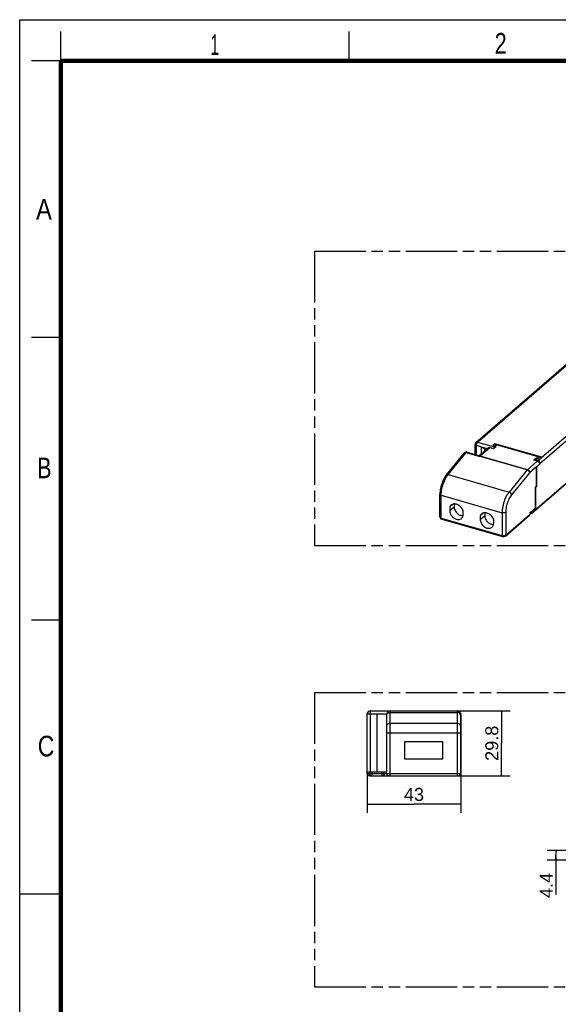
# Model space of a CAD drawing. Header units: millimetres. Extents: x 0 to 210, y 0 to 297.
# Tile 2 of 3: x 0 to 92, y 130 to 297. Entities that reach past the tile are written whole.
import ezdxf
from ezdxf.enums import TextEntityAlignment as Align

# ---------------------------------------------------------------- set-up
doc = ezdxf.new("R2010")
doc.units = ezdxf.units.MM
doc.header["$LTSCALE"] = 19.36
doc.linetypes.add('PHANTOM', pattern=[0.8, 0.45, -0.05, 0.1, -0.05, 0.1, -0.05])
doc.layers.get('0').update_dxf_attribs({"linetype": 'CONTINUOUS'})
doc.layers.add('DEFAULT_3', color=7, linetype='PHANTOM')
doc.layers.add('Z_DIM_2D', color=7, linetype='CONTINUOUS')
doc.styles.add('TEXTSTYLE_2', font='txt', dxfattribs={"width": 0.75})
doc.styles.add('TEXTSTYLE_3', font='helveticaneueltw1g-ltcn.otf')
doc.dimstyles.new('DIMSTYLE_2', dxfattribs={"dimtxt": 2.2, "dimasz": 3.5, "dimexe": 1.5, "dimexo": 0, "dimgap": 0.55, "dimtad": 1, "dimdec": 3, "dimlfac": 2.7, "dimdsep": 46, "dimtxsty": 'TEXTSTYLE_3', "dimcen": 0.09, "dimclrt": 5, "dimadec": 0, "dimazin": 0, "dimtp": 0.2, "dimtm": 0.2, "dimtfac": 1, "dimtdec": 3, "dimtofl": 0, "dimtmove": 0, "dimatfit": 3, "dimfxl": 0, "dimtolj": 1, "dimarcsym": 0})
doc.dimstyles.new('DIMSTYLE_3', dxfattribs={"dimtxt": 2.2, "dimasz": 3.5, "dimexe": 1.5, "dimexo": 0, "dimgap": 0.55, "dimtad": 1, "dimdec": 3, "dimlfac": 2.7, "dimdsep": 46, "dimtxsty": 'TEXTSTYLE_3', "dimcen": 0.09, "dimclrt": 5, "dimadec": 0, "dimazin": 0, "dimtp": 0.3, "dimtm": 0.3, "dimtfac": 1, "dimtdec": 3, "dimtofl": 0, "dimtmove": 0, "dimatfit": 3, "dimfxl": 0, "dimtolj": 1, "dimarcsym": 0})
doc.dimstyles.new('DIMSTYLE_4', dxfattribs={"dimtxt": 2.2, "dimasz": 3.5, "dimexe": 1.5, "dimexo": 0, "dimgap": 0.55, "dimtad": 1, "dimdec": 3, "dimlfac": 2.7, "dimdsep": 46, "dimtxsty": 'TEXTSTYLE_3', "dimcen": 0.09, "dimclrt": 5, "dimadec": 0, "dimazin": 0, "dimtp": 0.1, "dimtm": 0.1, "dimtfac": 1, "dimtdec": 3, "dimtofl": 0, "dimtmove": 0, "dimatfit": 3, "dimfxl": 0, "dimtolj": 1, "dimarcsym": 0})

# ---------------------------------------------------------------- blocks, each defined once
blk = doc.blocks.new('*D6')
at = {"layer": 'Z_DIM_2D', "color": 2, "linetype": 'Continuous'}
for p, q in [((74.35, 179.58), (83.39, 179.58)), ((81.89, 179.58), (81.89, 174.06)), ((81.89, 168.54), (81.89, 174.06)), ((74.35, 168.54), (83.39, 168.54))]:
    blk.add_line(p, q, dxfattribs=at)
at = {"layer": 'Z_DIM_2D', "color": 5, "linetype": 'Continuous', "style": 'TEXTSTYLE_3'}
blk.add_text('29.8', height=2.2, rotation=90, dxfattribs=at).set_placement((81.34, 174.06), align=Align.CENTER)
blk = doc.blocks.new('_NONE')
blk = doc.blocks.new('*D7')
at = {"layer": 'Z_DIM_2D', "color": 2, "linetype": 'Continuous'}
for p, q in [((59.06, 169.21), (59.06, 162.22)), ((74.98, 169.21), (74.98, 162.22)), ((59.06, 163.72), (67.02, 163.72)), ((74.98, 163.72), (67.02, 163.72))]:
    blk.add_line(p, q, dxfattribs=at)
at = {"layer": 'Z_DIM_2D', "color": 5, "linetype": 'Continuous', "style": 'TEXTSTYLE_3'}
blk.add_text('43', height=2.2, dxfattribs=at).set_placement((67.02, 164.27), align=Align.CENTER)
blk = doc.blocks.new('*D10')
at = {"layer": 'Z_DIM_2D', "color": 2, "linetype": 'Continuous'}
for p, q in [((107.72, 155.83), (89.65, 155.83)), ((91.15, 155.83), (91.15, 155.01)), ((106.57, 154.2), (89.65, 154.2)), ((91.15, 154.2), (91.15, 155.01)), ((91.15, 155.01), (91.15, 148.36))]:
    blk.add_line(p, q, dxfattribs=at)
at = {"layer": 'Z_DIM_2D', "color": 5, "linetype": 'Continuous', "style": 'TEXTSTYLE_3'}
blk.add_text('4.4', height=2.2, rotation=90, dxfattribs=at).set_placement((90.6, 152.05), align=Align.RIGHT)

msp = doc.modelspace()

# ---------------------------------------------------------------- linework, layer by layer
at = {"color": 2, "linetype": 'Continuous'}
for p, q in [((0, 0), (0, 297)), ((0, 297), (210, 297)), ((7, 290), (7, 295)), ((56, 290), (56, 295)), ((7, 290), (2, 290)), ((7, 243), (2, 243)), ((7, 195), (2, 195)), ((0, 148.5), (7, 148.5))]:
    msp.add_line(p, q, dxfattribs=at)
at = {"color": 7, "linetype": 'Continuous'}
for p, q in [((77.55266, 225.16531), (111.7764, 254.80394)), ((87.0722, 213.15827), (124.1972, 245.30946)), ((77.40359, 223.15282), (77.40359, 224.84032)), ((79.68325, 224.26416), (78.25259, 223.02517)), ((79.4773, 224.0858), (78.40802, 224.39448)), ((79.97784, 224.3137), (80.54942, 224.1487)), ((80.75382, 224.95572), (80.39382, 224.64395)), ((80.39382, 224.64395), (80.91344, 224.49395)), ((80.54942, 224.1487), (80.95442, 224.49944)), ((80.8559, 224.73971), (80.65746, 224.56785)), ((80.91344, 224.49395), (80.74844, 224.35106)), ((80.75382, 224.95572), (80.75382, 224.6513)), ((88.7559, 222.64572), (80.75382, 224.95572)), ((80.95442, 224.49944), (80.8505, 224.52944)), ((80.91344, 224.49395), (80.91344, 224.46395)), ((81.1505, 224.78925), (88.21726, 222.74925)), ((72.52603, 219.66271), (75.58137, 223.39501)), ((76.05438, 223.54231), (78.02046, 222.97475)), ((87.81334, 222.51944), (87.40834, 222.1687)), ((87.91726, 222.48944), (87.81334, 222.51944)), ((87.81334, 222.51944), (87.81334, 222.42944)), ((88.3959, 222.33395), (88.7559, 222.64572)), ((87.97992, 222.0037), (87.40834, 222.1687)), ((87.62128, 222.26311), (87.87628, 222.48395)), ((88.1409, 222.11311), (87.62128, 222.26311)), ((87.62128, 222.26311), (87.62128, 222.10723)), ((87.82561, 221.00036), (87.81001, 221.00486)), ((88.36963, 221.50149), (87.81463, 221.02085)), ((87.81463, 217.72129), (87.81463, 221.02085)), ((87.82561, 221.00036), (88.41061, 221.50698)), ((87.82561, 221.00036), (87.82561, 217.7008)), ((87.87628, 222.48395), (88.3959, 222.33395)), ((88.2309, 222.19106), (88.1409, 222.11311)), ((88.1409, 222.11311), (88.1409, 222.07802)), ((88.41061, 221.50698), (88.36822, 221.51922)), ((88.41061, 221.53296), (88.41061, 221.50698)), ((87.61963, 217.55241), (87.81463, 217.72129)), ((87.61963, 217.55241), (87.61963, 214.01903)), ((87.66061, 217.5579), (87.63463, 217.5654)), ((87.66061, 217.5579), (87.82561, 217.7008)), ((87.66061, 217.5579), (87.66061, 213.97256)), ((87.82561, 217.7008), (87.79963, 217.7083)), ((71.42957, 212.51794), (71.42957, 216.40391)), ((73.08352, 214.21047), (73.63604, 214.68897)), ((73.08352, 214.21047), (73.08352, 213.59933)), ((73.83352, 214.71874), (73.83352, 214.24885)), ((75.36982, 212.93933), (75.36982, 213.55047)), ((78.27967, 212.71047), (78.8322, 213.18897)), ((78.27967, 212.71047), (78.27967, 212.09933)), ((79.02967, 213.21874), (79.02967, 212.74885)), ((82.54622, 209.26866), (86.67122, 212.84101)), ((86.73463, 213.2526), (87.61963, 214.01903)), ((86.76997, 213.01406), (86.75549, 212.96184)), ((86.77482, 213.06779), (86.76997, 213.01406)), ((86.79233, 213.04935), (86.7731, 213.04869)), ((86.77482, 213.06779), (86.77482, 213.28741)), ((87.13561, 213.5179), (87.66061, 213.97256)), ((87.66061, 213.97256), (87.58963, 213.99305)), ((71.72137, 212.16475), (82.06171, 209.17975)), ((80.56598, 211.43933), (80.56598, 212.05047)), ((59.05835, 168.91007), (59.05835, 179.05822)), ((59.57687, 179.57674), (74.46576, 179.57674)), ((62.39168, 179.02118), (60.72502, 179.02118)), ((62.3768, 174.31748), (62.3768, 179.02118)), ((62.39168, 168.91007), (62.39168, 179.02118)), ((74.42872, 179.57674), (74.42872, 179.57091)), ((74.98427, 179.02118), (74.9102, 179.02118)), ((74.9102, 179.02118), (74.9102, 168.91007)), ((74.98427, 179.05822), (74.98427, 168.91007)), ((62.39168, 174.31748), (62.3768, 174.31748)), ((65.39168, 174.31748), (65.39168, 171.39156)), ((71.9102, 174.31748), (65.39168, 174.31748)), ((71.9102, 171.39156), (71.9102, 174.31748)), ((74.98427, 174.31748), (74.9102, 174.31748)), ((65.39168, 171.39156), (71.9102, 171.39156)), ((59.05835, 169.20637), (62.39168, 169.20637)), ((59.94724, 168.91007), (59.94724, 169.20637)), ((61.50279, 169.20637), (61.50279, 168.91007)), ((74.9102, 169.20637), (74.98427, 169.20637)), ((59.42872, 168.5397), (74.6139, 168.5397))]:
    msp.add_line(p, q, dxfattribs=at)
at = {"color": 9, "linetype": 'Continuous'}
for p, q in [((77.82761, 225.21155), (111.89261, 254.7127)), ((122.32188, 251.68471), (88.25688, 222.18356)), ((122.68561, 251.21598), (88.41061, 221.53296)), ((87.13561, 213.31005), (124.26061, 245.46124)), ((77.62859, 223.08787), (77.62859, 224.64546)), ((79.4998, 224.10529), (77.62859, 224.64546)), ((80.74844, 224.35106), (77.83859, 225.19106)), ((79.97784, 224.3137), (78.2907, 222.85259)), ((78.40802, 224.39448), (78.40802, 223.15977)), ((81.1505, 224.78925), (80.8505, 224.52944)), ((72.82899, 219.72023), (75.88433, 223.45253)), ((75.88433, 223.45253), (78.2226, 222.77753)), ((78.19599, 222.80528), (78.20483, 222.79619)), ((78.20483, 222.79619), (78.2137, 222.78694)), ((78.2137, 222.78694), (78.2226, 222.77753)), ((78.2213, 222.81179), (78.2226, 222.77753)), ((78.24545, 222.80545), (78.2226, 222.77753)), ((86.24753, 220.49545), (78.24545, 222.80545)), ((86.29277, 220.54259), (78.2907, 222.85259)), ((87.91726, 222.48944), (88.21726, 222.74925)), ((87.97992, 222.0037), (86.29277, 220.54259)), ((87.81463, 221.02085), (86.68248, 220.04038)), ((88.2309, 222.19106), (88.25688, 222.18356)), ((88.36612, 221.5458), (88.41061, 221.53296)), ((72.82899, 219.72023), (83.16933, 216.73523)), ((86.24753, 220.49545), (83.16933, 216.73523)), ((86.68248, 220.04038), (83.60429, 216.28016)), ((71.65457, 212.32308), (71.65457, 216.20905)), ((71.65457, 216.20905), (81.99492, 213.22405)), ((73.08352, 213.59933), (73.83352, 214.24885)), ((78.27967, 212.09933), (79.02967, 212.74885)), ((81.99492, 213.22405), (81.99492, 209.33808)), ((82.60963, 213.30641), (82.60963, 209.42044)), ((82.60963, 209.42044), (86.73463, 212.99279)), ((86.73463, 212.99279), (86.73463, 213.2526)), ((86.77482, 213.06779), (86.77441, 213.05994)), ((87.13561, 213.5179), (87.13561, 213.31005)), ((71.65457, 212.32308), (81.99492, 209.33808)), ((59.05835, 179.05822), (62.39168, 179.05822)), ((59.6139, 169.20637), (59.6139, 179.57674)), ((60.72502, 179.02118), (60.72502, 169.20637)), ((62.94724, 168.5397), (62.94724, 179.57674)), ((62.94724, 179.31662), (74.35464, 179.31662)), ((74.35464, 179.57674), (74.35464, 168.5397)), ((74.9102, 179.05822), (74.98427, 179.05822)), ((62.94724, 177.45948), (74.35464, 177.45948)), ((62.39168, 175.82439), (74.9102, 175.82439)), ((59.42872, 168.5397), (59.42872, 169.20637)), ((59.57687, 168.5397), (59.57687, 169.20637)), ((61.87316, 169.20637), (61.87316, 168.5397)), ((59.05835, 168.91007), (74.98427, 168.91007))]:
    msp.add_line(p, q, dxfattribs=at)
at = {"color": 7, "linetype": 'Continuous', "const_width": 0.7}
for points in [[(7, 7), (7, 290)], [(7, 290), (203, 290)]]:
    msp.add_lwpolyline(points, dxfattribs=at)
at = {"color": 7, "linetype": 'Continuous'}
for points in [[(77.55266, 225.16531), (77.51951, 225.13338), (77.48987, 225.09807), (77.46427, 225.05998), (77.44289, 225.01941), (77.42594, 224.97674), (77.41362, 224.93239), (77.40611, 224.88667), (77.40359, 224.84032)], [(79.083, 223.80991), (79.08294, 223.81612), (79.07767, 223.86993), (79.0638, 223.92335), (79.04149, 223.97605), (79.0108, 224.02769), (78.97201, 224.07795), (78.9253, 224.1265), (78.87102, 224.17304), (78.80945, 224.21726), (78.74105, 224.2589), (78.6662, 224.29767), (78.58542, 224.33334), (78.49944, 224.36557), (78.40802, 224.39448)], [(79.68329, 224.26411), (79.70234, 224.27903), (79.74878, 224.3054), (79.80096, 224.32221), (79.85741, 224.32939), (79.91616, 224.32651), (79.97784, 224.3137)], [(80.74844, 224.35106), (80.72478, 224.32823), (80.70171, 224.30147), (80.67908, 224.27056), (80.66573, 224.24943)], [(80.8505, 224.52944), (80.78881, 224.54225), (80.73739, 224.54477)], [(80.85594, 224.73966), (80.87499, 224.75457), (80.92143, 224.78095), (80.97361, 224.79776), (81.03007, 224.80494), (81.08881, 224.80205), (81.1505, 224.78925)], [(75.58094, 223.39448), (75.6041, 223.42071), (75.65826, 223.46897), (75.7196, 223.50797), (75.78679, 223.53671), (75.85832, 223.55428), (75.93235, 223.55995), (76.007, 223.55325), (76.05452, 223.54227)], [(78.25259, 223.02517), (78.22252, 223.00303), (78.18211, 222.98273), (78.13125, 222.96863), (78.07775, 222.96537), (78.03073, 222.97203), (78.02089, 222.97462)], [(79.07391, 223.73645), (79.07965, 223.76228), (79.083, 223.80991)], [(88.21726, 222.74925), (88.27895, 222.72644), (88.33769, 222.69541), (88.39415, 222.65563), (88.44633, 222.6087), (88.49277, 222.55551), (88.53255, 222.49759), (88.54877, 222.46634)], [(88.03037, 222.43947), (87.97895, 222.46663), (87.91726, 222.48944)], [(87.97992, 222.0037), (88.0416, 221.98089), (88.10034, 221.94986), (88.1568, 221.91008), (88.20898, 221.86315), (88.25542, 221.80996), (88.2952, 221.75204), (88.32707, 221.69066), (88.35055, 221.62742), (88.36463, 221.56462), (88.36963, 221.50149)], [(88.08368, 221.95866), (88.09164, 221.97897), (88.107, 222.01371), (88.1234, 222.04668), (88.1409, 222.07802)], [(88.1409, 222.07802), (88.16255, 222.11204), (88.18477, 222.14223), (88.20755, 222.16856), (88.2309, 222.19106)], [(88.41061, 221.53296), (88.41007, 221.56783), (88.40789, 221.6061), (88.40429, 221.6476), (88.39919, 221.69185), (88.39245, 221.73828), (88.38409, 221.78669), (88.37401, 221.83674), (88.36228, 221.88794), (88.34883, 221.93967), (88.33372, 221.99147), (88.31687, 222.04264), (88.29846, 222.09242), (88.27863, 222.13989), (88.25688, 222.18356)], [(72.52603, 219.66271), (72.3866, 219.47969), (72.25521, 219.2822), (72.1324, 219.07268), (72.01818, 218.85246), (71.91276, 218.62302), (71.81653, 218.38597), (71.72987, 218.14282), (71.65323, 217.89519), (71.58705, 217.64468), (71.53178, 217.39289), (71.48792, 217.14146), (71.45591, 216.89183), (71.43625, 216.64525), (71.42957, 216.40391)], [(73.30368, 214.51697), (73.21992, 214.43285), (73.14436, 214.32883), (73.08352, 214.21047)], [(75.36982, 213.55047), (75.30898, 213.70396), (75.23342, 213.8516), (75.14245, 213.99441), (75.0382, 214.12934), (74.92192, 214.25422), (74.79555, 214.36746), (74.66076, 214.46711), (74.51967, 214.55203), (74.37424, 214.62064), (74.22667, 214.67229), (74.0791, 214.70584), (73.93367, 214.7212), (73.79258, 214.71773), (73.65778, 214.6959), (73.53142, 214.65562), (73.41514, 214.59788), (73.30368, 214.51697)], [(73.83352, 214.24885), (73.84359, 214.09549), (73.87247, 213.94173), (73.92065, 213.78628), (73.98667, 213.63306), (74.06984, 213.48479), (74.16834, 213.34386), (74.28084, 213.21289), (74.40509, 213.09385), (74.53925, 212.9891), (74.6808, 212.90006), (74.82747, 212.82867), (74.97667, 212.77569), (75.12586, 212.74253), (75.27254, 212.72924), (75.34777, 212.73313)], [(71.42957, 212.51794), (71.43406, 212.46308), (71.4478, 212.40841), (71.47076, 212.3559), (71.50302, 212.3065), (71.5449, 212.26112), (71.59551, 212.22177), (71.65441, 212.18939), (71.72137, 212.16475)], [(73.08352, 213.59933), (73.09206, 213.45809), (73.11673, 213.31617), (73.15789, 213.17252), (73.21446, 213.03028), (73.28595, 212.89156), (73.37101, 212.75829), (73.46868, 212.63255), (73.57728, 212.51599), (73.69546, 212.41054), (73.8213, 212.31748), (73.95312, 212.23845), (74.08888, 212.17429), (74.22667, 212.12627), (74.36446, 212.09473), (74.50022, 212.08051), (74.63204, 212.08344), (74.75788, 212.10385), (74.87605, 212.14107), (74.98466, 212.19492), (75.09081, 212.27151)], [(75.09081, 212.27151), (75.16739, 212.34843), (75.23888, 212.44588), (75.29545, 212.55546), (75.3366, 212.67534), (75.36128, 212.80302), (75.36982, 212.93933)], [(78.49983, 213.01697), (78.41607, 212.93285), (78.34052, 212.82883), (78.27967, 212.71047)], [(80.56598, 212.05047), (80.50513, 212.20396), (80.42957, 212.3516), (80.3386, 212.49441), (80.23435, 212.62934), (80.11807, 212.75422), (79.99171, 212.86746), (79.85691, 212.96711), (79.71582, 213.05203), (79.57039, 213.12064), (79.42282, 213.17229), (79.27525, 213.20584), (79.12982, 213.2212), (78.98873, 213.21773), (78.85394, 213.1959), (78.72757, 213.15562), (78.61129, 213.09788), (78.49983, 213.01697)], [(79.02967, 212.74885), (79.03974, 212.59549), (79.06862, 212.44173), (79.1168, 212.28628), (79.18282, 212.13306), (79.266, 211.98479), (79.36449, 211.84386), (79.47699, 211.71289), (79.60124, 211.59385), (79.7354, 211.4891), (79.87695, 211.40006), (80.02363, 211.32867), (80.17282, 211.27569), (80.32202, 211.24253), (80.46869, 211.22924), (80.54392, 211.23313)], [(86.75549, 212.96184), (86.73143, 212.91238), (86.69904, 212.86848), (86.67108, 212.8409)], [(87.0722, 213.15827), (87.03621, 213.13057), (86.99509, 213.1058), (86.94762, 213.0841), (86.89668, 213.06729), (86.84479, 213.05584), (86.79233, 213.04935)], [(86.93578, 213.4268), (86.95616, 213.43148), (86.99939, 213.44449), (87.03941, 213.45986), (87.07577, 213.47736), (87.10776, 213.49667), (87.13561, 213.5179)], [(78.27967, 212.09933), (78.28821, 211.95809), (78.31289, 211.81617), (78.35404, 211.67252), (78.41061, 211.53028), (78.4821, 211.39156), (78.56716, 211.25829), (78.66483, 211.13255), (78.77344, 211.01599), (78.89161, 210.91054), (79.01745, 210.81748), (79.14927, 210.73845), (79.28503, 210.67429), (79.42282, 210.62627), (79.56061, 210.59473), (79.69637, 210.58051), (79.82819, 210.58344), (79.95403, 210.60385), (80.07221, 210.64107), (80.18081, 210.69492), (80.28696, 210.77151)], [(80.28696, 210.77151), (80.36354, 210.84843), (80.43503, 210.94588), (80.4916, 211.05546), (80.53276, 211.17534), (80.55743, 211.30302), (80.56598, 211.43933)], [(82.54622, 209.26866), (82.50011, 209.23426), (82.44739, 209.20544), (82.38634, 209.1822), (82.32128, 209.16665), (82.25621, 209.15904), (82.19074, 209.15865), (82.12622, 209.16537), (82.06171, 209.17975)]]:
    msp.add_lwpolyline(points, dxfattribs=at)
at = {"color": 9, "linetype": 'Continuous'}
for points in [[(77.40359, 224.84032), (77.40391, 224.8319), (77.40862, 224.80678), (77.41893, 224.78208), (77.4347, 224.75811), (77.45574, 224.73518), (77.48179, 224.71357), (77.51251, 224.69355), (77.54752, 224.67538), (77.58637, 224.65928), (77.62859, 224.64546)], [(77.82761, 225.21155), (77.78689, 225.22102), (77.74667, 225.22579), (77.70748, 225.22582), (77.6698, 225.22108), (77.6341, 225.21166), (77.60083, 225.19766), (77.57042, 225.17926), (77.55266, 225.16531)], [(77.62859, 224.64546), (77.62991, 224.68733), (77.63386, 224.73096), (77.64038, 224.7758), (77.64939, 224.82129), (77.66078, 224.86685), (77.67441, 224.91192), (77.6901, 224.95592), (77.70766, 224.99831), (77.72687, 225.03855), (77.74748, 225.07613), (77.76923, 225.11058), (77.79186, 225.14147), (77.81508, 225.16841), (77.83859, 225.19106)], [(77.82761, 225.21155), (77.82517, 225.20882), (77.82385, 225.20601), (77.82367, 225.20307), (77.82462, 225.20017), (77.82671, 225.19741), (77.8298, 225.19491), (77.83375, 225.19281), (77.83859, 225.19106)], [(75.6196, 223.43011), (75.58545, 223.39982), (75.58137, 223.39501)], [(75.88433, 223.45253), (75.82315, 223.46603), (75.76467, 223.47053), (75.71036, 223.46592), (75.66159, 223.45233), (75.6196, 223.43011)], [(76.04516, 223.54442), (76.0154, 223.54453), (75.98369, 223.5351), (75.95077, 223.5163), (75.91741, 223.48857), (75.88433, 223.45253)], [(78.02087, 222.97463), (78.02547, 222.97325), (78.03995, 222.96832), (78.05377, 222.96282), (78.06698, 222.95686), (78.07955, 222.95056), (78.0915, 222.94399), (78.10282, 222.93722), (78.11352, 222.9303), (78.1236, 222.92327), (78.13301, 222.91616), (78.1417, 222.90905), (78.14973, 222.90177), (78.15734, 222.89416), (78.16386, 222.88607), (78.16862, 222.87721), (78.17184, 222.86749)], [(78.17184, 222.86749), (78.17206, 222.86291), (78.17248, 222.85833), (78.17309, 222.85376), (78.17389, 222.84923), (78.17488, 222.84475), (78.17607, 222.84036), (78.17742, 222.83609), (78.17898, 222.83191), (78.18072, 222.8278), (78.18276, 222.82366), (78.18512, 222.81939), (78.18801, 222.81495), (78.19166, 222.81024), (78.19599, 222.80528)], [(78.17184, 222.86749), (78.18071, 222.86664), (78.18957, 222.86602), (78.19843, 222.86565), (78.20727, 222.86552), (78.21608, 222.86564), (78.22487, 222.86599)], [(78.19599, 222.80528), (78.20022, 222.80624), (78.20445, 222.80725), (78.20868, 222.80831), (78.21289, 222.80942), (78.2171, 222.81058), (78.2213, 222.81179)], [(78.22487, 222.86599), (78.2233, 222.86193), (78.22193, 222.85786), (78.22073, 222.85381), (78.21973, 222.8498), (78.21891, 222.84585), (78.21828, 222.84197), (78.21785, 222.83823), (78.21759, 222.83457), (78.21752, 222.83098), (78.21765, 222.82739), (78.21799, 222.82371), (78.21865, 222.81992), (78.21977, 222.81594), (78.2213, 222.81179)], [(78.24545, 222.80545), (78.23939, 222.80716), (78.23335, 222.80878), (78.22731, 222.81033), (78.2213, 222.81179)], [(78.25269, 223.01678), (78.2525, 223.00484), (78.25231, 222.99774), (78.25205, 222.99013), (78.2517, 222.98211), (78.25126, 222.97381), (78.2507, 222.96528), (78.25002, 222.95658), (78.24918, 222.94775), (78.24818, 222.93883), (78.24693, 222.92981), (78.24545, 222.92082), (78.24353, 222.91154), (78.24123, 222.90186), (78.23775, 222.89129), (78.2322, 222.87925), (78.22487, 222.86599)], [(78.22487, 222.86599), (78.24122, 222.86372), (78.25767, 222.86072), (78.27417, 222.85701), (78.2907, 222.85259)], [(78.2907, 222.85259), (78.28311, 222.84579), (78.27552, 222.83856), (78.26796, 222.8309), (78.26042, 222.82283), (78.25292, 222.81434), (78.24545, 222.80545)], [(78.25259, 223.02517), (78.25269, 223.02413), (78.25269, 223.01678)], [(71.65457, 216.20905), (71.66159, 216.46358), (71.68257, 216.72784), (71.71731, 216.99929), (71.76549, 217.27536), (71.82664, 217.55339), (71.90018, 217.83075), (71.98541, 218.10478), (72.0815, 218.37286), (72.18756, 218.63245), (72.30256, 218.88105), (72.42541, 219.1163), (72.55493, 219.33595), (72.68988, 219.5379), (72.82899, 219.72023)], [(72.52603, 219.66271), (72.53236, 219.67004), (72.56667, 219.69945), (72.60856, 219.72093), (72.65699, 219.73397), (72.71078, 219.73823), (72.76858, 219.73362), (72.82899, 219.72023)], [(86.24753, 220.49545), (86.25497, 220.50431), (86.26246, 220.51279), (86.27001, 220.52088), (86.27759, 220.52855), (86.28518, 220.53579), (86.29277, 220.54259)], [(86.68248, 220.04038), (86.67061, 220.09535), (86.64943, 220.15175), (86.61947, 220.20816), (86.58146, 220.26322), (86.53635, 220.31556), (86.48524, 220.3639), (86.42939, 220.40704), (86.37017, 220.44392), (86.30905, 220.47363), (86.24753, 220.49545)], [(86.29277, 220.54259), (86.35365, 220.52023), (86.41308, 220.48882), (86.46962, 220.44911), (86.52181, 220.40206), (86.56836, 220.34888), (86.6081, 220.29086), (86.64007, 220.22942), (86.66346, 220.16614), (86.6777, 220.10261), (86.68248, 220.04038)], [(71.42957, 216.40391), (71.43204, 216.38039), (71.44491, 216.34567), (71.46848, 216.31239), (71.50217, 216.28136), (71.54516, 216.25335), (71.59638, 216.22905), (71.65457, 216.20905)], [(83.16933, 216.73523), (83.03023, 216.5529), (82.89527, 216.35095), (82.76575, 216.1313), (82.6429, 215.89605), (82.5279, 215.64745), (82.42185, 215.38786), (82.32575, 215.11978), (82.24052, 214.84575), (82.16698, 214.56839), (82.10583, 214.29036), (82.05766, 214.01429), (82.02291, 213.74284), (82.00193, 213.47858), (81.99492, 213.22405)], [(83.60429, 216.28016), (83.48604, 216.12507), (83.37233, 215.95495), (83.26264, 215.76887), (83.15853, 215.56962), (83.06112, 215.35898), (82.97124, 215.13909), (82.88986, 214.91195), (82.81762, 214.67981), (82.75536, 214.44483), (82.70353, 214.20928), (82.66276, 213.97541), (82.63331, 213.74546), (82.61565, 213.52284), (82.60963, 213.30641)], [(83.60429, 216.28016), (83.59241, 216.33514), (83.57123, 216.39153), (83.54127, 216.44795), (83.50327, 216.50301), (83.45815, 216.55535), (83.40704, 216.60368), (83.35119, 216.64682), (83.29197, 216.6837), (83.23085, 216.71342), (83.16933, 216.73523)], [(71.42957, 212.51794), (71.43204, 212.49442), (71.44491, 212.4597), (71.46848, 212.42642), (71.50217, 212.39539), (71.54516, 212.36738), (71.59638, 212.34308), (71.65457, 212.32308)], [(82.60963, 213.30641), (82.56963, 213.27731), (82.52103, 213.2517), (82.465, 213.2302), (82.40295, 213.21336), (82.33639, 213.20157), (82.26695, 213.19514), (82.19637, 213.19421), (82.12636, 213.19882), (82.05865, 213.20885), (81.99492, 213.22405)], [(86.73463, 212.99279), (86.73156, 212.95389), (86.72234, 212.91739), (86.70702, 212.88422), (86.68624, 212.85585)], [(86.77441, 213.05994), (86.76827, 213.0366), (86.75489, 213.01404), (86.73463, 212.99279)], [(86.77482, 213.19827), (86.81297, 213.20006), (86.86237, 213.20522), (86.9103, 213.2131), (86.95617, 213.22362), (86.99939, 213.23665), (87.03943, 213.25201), (87.07577, 213.26951), (87.10797, 213.28894), (87.13561, 213.31005)], [(87.13561, 213.31005), (87.13339, 213.27678), (87.12676, 213.24536), (87.11583, 213.21633), (87.1008, 213.19019), (87.08192, 213.16739), (87.0722, 213.15827)], [(71.65457, 212.32308), (71.65642, 212.28404), (71.66192, 212.24915), (71.67092, 212.21929), (71.68322, 212.19518), (71.69851, 212.17742), (71.71641, 212.16644), (71.72137, 212.16475)], [(81.99492, 209.33808), (82.05865, 209.32288), (82.12636, 209.31285), (82.19637, 209.30824), (82.26695, 209.30917), (82.33639, 209.3156), (82.40295, 209.32739), (82.465, 209.34423), (82.52103, 209.36573), (82.56963, 209.39134), (82.60963, 209.42044)], [(81.99492, 209.33808), (81.99676, 209.29904), (82.00226, 209.26415), (82.01127, 209.23429), (82.02356, 209.21018), (82.03885, 209.19242), (82.05675, 209.18144), (82.06171, 209.17975)], [(82.60963, 209.42044), (82.60643, 209.38072), (82.59691, 209.34382), (82.58131, 209.31066), (82.56001, 209.28205), (82.54622, 209.26866)], [(62.39168, 178.8261), (62.39852, 178.90283), (62.41887, 178.97768), (62.45223, 179.04879), (62.49778, 179.11442), (62.5544, 179.17295), (62.62069, 179.22294), (62.69502, 179.26316), (62.77556, 179.29262), (62.86033, 179.31058), (62.94724, 179.31662)], [(74.9102, 178.8261), (74.90336, 178.90283), (74.88301, 178.97768), (74.84965, 179.04879), (74.8041, 179.11442), (74.74748, 179.17295), (74.68119, 179.22294), (74.60686, 179.26316), (74.52632, 179.29262), (74.44155, 179.31058), (74.35464, 179.31662)], [(62.39168, 176.96895), (62.39852, 177.04568), (62.41887, 177.12053), (62.45223, 177.19164), (62.49778, 177.25727), (62.5544, 177.3158), (62.62069, 177.36579), (62.69502, 177.40601), (62.77556, 177.43547), (62.86033, 177.45344), (62.94724, 177.45948)], [(74.9102, 176.96895), (74.90336, 177.04568), (74.88301, 177.12053), (74.84965, 177.19164), (74.8041, 177.25727), (74.74748, 177.3158), (74.68119, 177.36579), (74.60686, 177.40601), (74.52632, 177.43547), (74.44155, 177.45344), (74.35464, 177.45948)]]:
    msp.add_lwpolyline(points, dxfattribs=at)
at = {"color": 7, "linetype": 'Continuous'}
for centre, radius, start, end in [((59.57687, 179.05822), 0.51852, 90, 180), ((62.94724, 179.02118), 0.55556, 90, 180), ((74.35464, 179.02118), 0.55556, 0, 90), ((74.46576, 179.05822), 0.51852, 0, 90), ((59.42872, 168.91007), 0.37037, 180, 270), ((59.57687, 168.91007), 0.37037, 270, 360), ((61.87316, 168.91007), 0.37037, 180, 270), ((62.76205, 168.91007), 0.37037, 180, 270), ((74.53983, 168.91007), 0.37037, 270, 360), ((74.6139, 168.91007), 0.37037, 270, 360)]:
    msp.add_arc(centre, radius, start, end, dxfattribs=at)
at = {"layer": 'DEFAULT_3', "color": 91, "linetype": 'PHANTOM', "true_color": 0x80ff80}
for p, q in [((50.12864, 257.68), (50.12864, 207.68)), ((50.12864, 257.68), (150.12864, 257.68)), ((50.12864, 207.68), (150.12864, 207.68)), ((50.12864, 182.68), (50.12864, 132.68)), ((50.12864, 182.68), (150.12864, 182.68)), ((50.12864, 132.68), (150.12864, 132.68))]:
    msp.add_line(p, q, dxfattribs=at)

# ---------------------------------------------------------------- texts
at = {"color": 5, "linetype": 'Continuous', "style": 'TEXTSTYLE_2'}
for s, width, p in [('1', 0.571429, (32.41397, 291.00048)), ('2', 0.785714, (80.73138, 291.23958)), ('A', 0.857143, (2.78732, 263.04806)), ('B', 0.785714, (2.95865, 219.09946)), ('C', 0.833333, (3.07017, 171.83363))]:
    msp.add_text(s, height=3.5, dxfattribs=dict(at, width=width)).set_placement(p)

# ---------------------------------------------------------------- dimensions: what is measured, and where the dimension line sits
at = {"layer": 'Z_DIM_2D', "color": 2, "linetype": 'Continuous'}
for base, p1, p2, angle, dimstyle, picture, middle in [((81.89324, 168.5397), (74.35464, 179.57674), (74.35464, 168.5397), 270, 'DIMSTYLE_2', '*D6', (81.89324, 174.06233)), ((59.05835, 163.71536), (74.98427, 169.20637), (59.05835, 169.20637), 180, 'DIMSTYLE_3', '*D7', (67.00489, 163.71536)), ((91.1511, 154.19562), (107.72011, 155.82525), (106.57197, 154.19562), 270, 'DIMSTYLE_4', '*D10', (91.1511, 150.20347))]:
    dim = msp.add_linear_dim(base=base, p1=p1, p2=p2, angle=angle, dimstyle=dimstyle, override={"dimblk1": 'NONE', "dimblk2": 'NONE', "dimsah": 1}, dxfattribs=at)
    dim.commit()
    dim.dimension.update_dxf_attribs({"geometry": picture, "text_midpoint": middle, "dimtype": 160})

doc.saveas('drawing.dxf')
